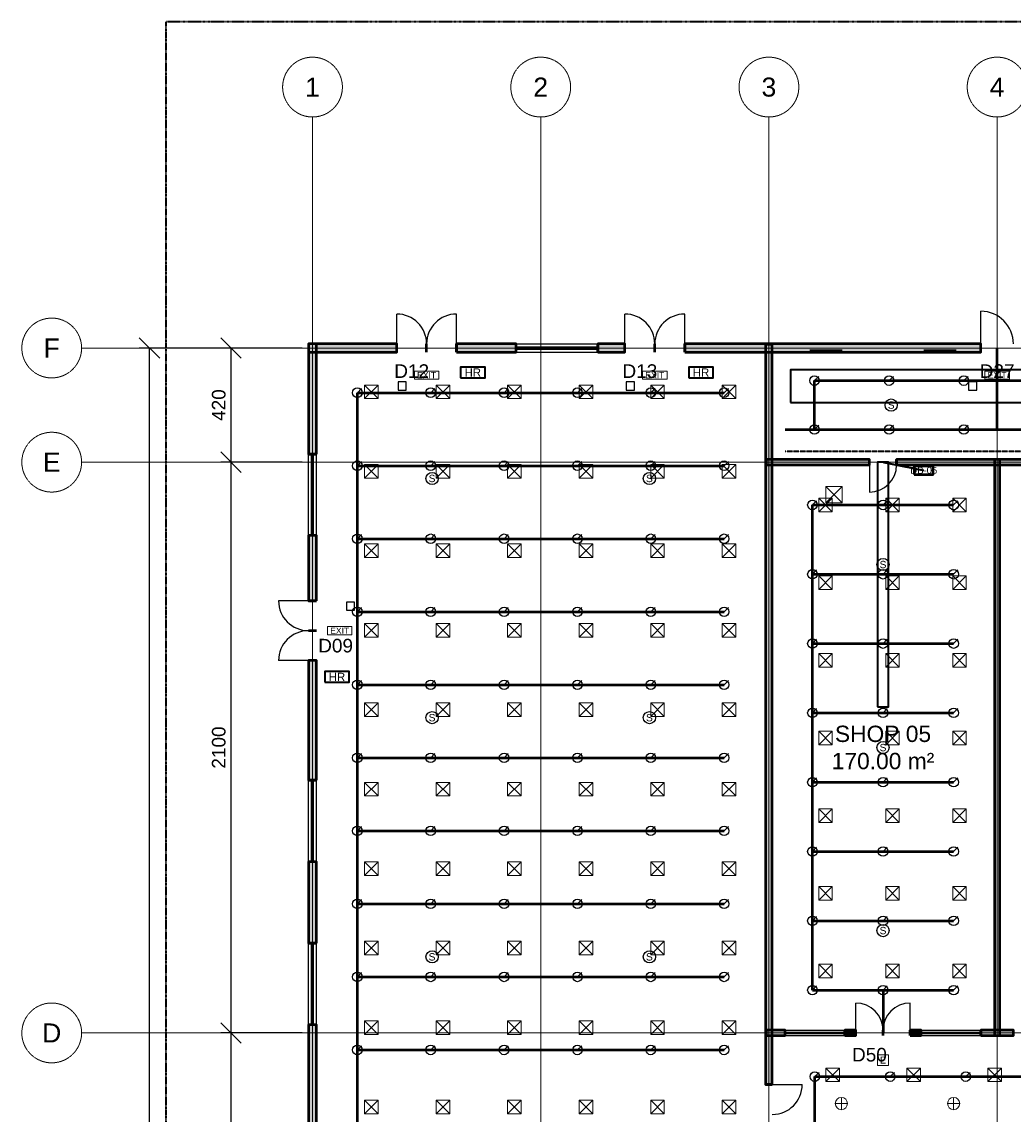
# Model space of a CAD drawing. Header units: millimetres. Extents: x -5300 to 125300, y -375 to 90375.
# Tile 4 of 9: x -5300 to 31191, y 49812 to 90000. Entities that reach past the tile are written whole.
import ezdxf
from ezdxf.enums import TextEntityAlignment as Align

# ---------------------------------------------------------------- set-up
doc = ezdxf.new("R2010")
doc.units = ezdxf.units.MM
for name, pattern in [('CENTER', [5.08, 3.175, -0.635, 0.635, -0.635]), ('DASHED', [1.524, 1.27, -0.254]), ('PHANTOM', [6.35, 3.175, -0.635, 0.635, -0.635, 0.635, -0.635])]:
    doc.linetypes.add(name, pattern=pattern)
for name, color, linetype, lineweight in [('AKS', 1, 'CENTER', 13), ('DUVAR', 7, 'Continuous', 50), ('E-ANNO-TEXT', 52, 'Continuous', 18), ('E-DB', 6, 'Continuous', 50), ('E-FALM', 230, 'Continuous', 25), ('E-LITE', 2, 'Continuous', 18), ('E-LITE-EMER', 40, 'Continuous', 18), ('E-TRAY', 210, 'DASHED', 35), ('ETIKET', 2, 'Continuous', 18), ('FP-ANNO-TEXT', 14, 'Continuous', 18), ('FP-HOSE', 20, 'Continuous', 35), ('FP-SPRK-HEAD', 1, 'Continuous', 25), ('FP-SPRK-PIPE', 12, 'Continuous', 50), ('HATCH', 8, 'Continuous', 9), ('KAPI', 3, 'Continuous', 25), ('M-HVAC-RCG', 3, 'Continuous', 18), ('M-HVAC-SAD', 5, 'Continuous', 35), ('M-HVAC-SCD', 4, 'Continuous', 18), ('MAHAL', 2, 'Continuous', 18), ('OLCU', 1, 'Continuous', 18), ('PARSEL', 1, 'PHANTOM', 35), ('PENCERE', 5, 'Continuous', 25)]:
    doc.layers.add(name, color=color, linetype=linetype, lineweight=lineweight)
doc.styles.add('TR-ARIAL', font='arial.ttf')
doc.dimstyles.new('TR-100-CM', dxfattribs={"dimscale": 250, "dimtxt": 2, "dimasz": 1.5, "dimexe": 1.5, "dimexo": 1.5, "dimgap": 0.8, "dimtad": 1, "dimdec": 0, "dimlfac": 0.1, "dimdsep": 46, "dimtxsty": 'TR-ARIAL', "dimtsz": 1.5, "dimcen": 2.5, "dimclrd": 256, "dimclre": 256, "dimclrt": 256, "dimazin": 3, "dimtfac": 1, "dimtmove": 0, "dimatfit": 3})

msp = doc.modelspace()

# ---------------------------------------------------------------- hatches: boundary and pattern name
at = {"layer": 'HATCH'}
for points in [[(5250, 77850), (8500, 77850), (8500, 78150), (5250, 78150)], [(5550, 74100), (5550, 78150), (5250, 78150), (5250, 74100)], [(10700, 77850), (12900, 77850), (12900, 78150), (10700, 78150)], [(15900, 77850), (16900, 77850), (16900, 78150), (15900, 78150)], [(19100, 77850), (30000, 77850), (30000, 78150), (19100, 78150)], [(22325, 50900), (22325, 78125), (22075, 78125), (22075, 50900)], [(22100, 73700), (25900, 73700), (25900, 73900), (22100, 73900)], [(26900, 73700), (34300, 73700), (34300, 73900), (26900, 73900)], [(30700, 52700), (30700, 73900), (30500, 73900), (30500, 52700)], [(5550, 68700), (5550, 71100), (5250, 71100), (5250, 68700)], [(5550, 62100), (5550, 66500), (5250, 66500), (5250, 62100)], [(5550, 56100), (5550, 59100), (5250, 59100), (5250, 56100)], [(5550, 47900), (5550, 53100), (5250, 53100), (5250, 47900)], [(22100, 52700), (22800, 52700), (22800, 52900), (22100, 52900)], [(25000, 52700), (25400, 52700), (25400, 52900), (25000, 52900)], [(27400, 52700), (27800, 52700), (27800, 52900), (27400, 52900)], [(30000, 52700), (31200, 52700), (31200, 52900), (30000, 52900)]]:
    msp.add_hatch(color=256, dxfattribs=at).paths.add_polyline_path(points)

# ---------------------------------------------------------------- linework, layer by layer
at = {"layer": 'AKS'}
for p, q in [((5400, 7100), (5400, 86500)), ((13800, 7100), (13800, 86500)), ((22200, 7100), (22200, 86500)), ((30600, 7100), (30600, 86500)), ((-3100, 78000), (123100, 78000)), ((-3100, 73800), (123100, 73800)), ((-3100, 52800), (123100, 52800))]:
    msp.add_line(p, q, dxfattribs=at)
for centre in [(5400, 87600), (13800, 87600), (22200, 87600), (30600, 87600), (-4200, 78000), (-4200, 73800), (-4200, 52800)]:
    msp.add_circle(centre, 1100, dxfattribs=at)
at = {"layer": 'DUVAR'}
for p, q in [((8500, 77850), (8500, 78150)), ((9600, 77850), (9600, 78150)), ((9600, 77850), (9600, 78150)), ((10700, 77850), (10700, 78150)), ((12900, 77850), (12900, 78150)), ((15900, 77850), (15900, 78150)), ((16900, 77850), (16900, 78150)), ((18000, 77850), (18000, 78150)), ((18000, 77850), (18000, 78150)), ((19100, 77850), (19100, 78150)), ((30000, 77850), (30000, 78150)), ((5550, 74100), (5250, 74100)), ((25900, 73700), (25900, 73900)), ((26900, 73700), (26900, 73900)), ((5550, 71100), (5250, 71100)), ((5550, 68700), (5250, 68700)), ((5550, 67600), (5250, 67600)), ((5550, 67600), (5250, 67600)), ((5550, 66500), (5250, 66500)), ((5550, 62100), (5250, 62100)), ((5550, 59100), (5250, 59100)), ((5550, 56100), (5250, 56100)), ((5550, 53100), (5250, 53100)), ((22800, 52700), (22800, 52900)), ((25000, 52700), (25000, 52900)), ((25400, 52700), (25400, 52900)), ((26400, 52700), (26400, 52900)), ((26400, 52700), (26400, 52900)), ((27400, 52700), (27400, 52900)), ((27800, 52700), (27800, 52900)), ((30000, 52700), (30000, 52900)), ((22325, 50900), (22075, 50900))]:
    msp.add_line(p, q, dxfattribs=at)
for points in [[(5250, 77850), (8500, 77850), (8500, 78150), (5250, 78150)], [(5550, 74100), (5550, 78150), (5250, 78150), (5250, 74100)], [(10700, 77850), (12900, 77850), (12900, 78150), (10700, 78150)], [(15900, 77850), (16900, 77850), (16900, 78150), (15900, 78150)], [(19100, 77850), (30000, 77850), (30000, 78150), (19100, 78150)], [(22325, 50900), (22325, 78125), (22075, 78125), (22075, 50900)], [(22100, 73700), (25900, 73700), (25900, 73900), (22100, 73900)], [(26900, 73700), (34300, 73700), (34300, 73900), (26900, 73900)], [(30700, 52700), (30700, 73900), (30500, 73900), (30500, 52700)], [(5550, 68700), (5550, 71100), (5250, 71100), (5250, 68700)], [(5550, 62100), (5550, 66500), (5250, 66500), (5250, 62100)], [(5550, 56100), (5550, 59100), (5250, 59100), (5250, 56100)], [(5550, 47900), (5550, 53100), (5250, 53100), (5250, 47900)], [(22100, 52700), (22800, 52700), (22800, 52900), (22100, 52900)], [(25000, 52700), (25400, 52700), (25400, 52900), (25000, 52900)], [(27400, 52700), (27800, 52700), (27800, 52900), (27400, 52900)], [(30000, 52700), (31200, 52700), (31200, 52900), (30000, 52900)]]:
    msp.add_lwpolyline(points, close=True, dxfattribs=at)
at = {"layer": 'E-DB'}
msp.add_lwpolyline([(27550, 73350), (28250, 73350), (28250, 73650), (27550, 73650)], close=True, dxfattribs=at)
at = {"layer": 'E-FALM'}
for points in [[(8550, 76450), (8850, 76450), (8850, 76750), (8550, 76750)], [(16950, 76450), (17250, 76450), (17250, 76750), (16950, 76750)], [(29550, 76450), (29850, 76450), (29850, 76750), (29550, 76750)], [(6650, 68350), (6950, 68350), (6950, 68650), (6650, 68650)]]:
    msp.add_lwpolyline(points, close=True, dxfattribs=at)
for centre in [(26700, 75900), (9800, 73200), (17800, 73200), (26400, 70033.3), (9800, 64400), (17800, 64400), (26400, 63300), (26400, 56566.7), (9800, 55600), (17800, 55600)]:
    msp.add_circle(centre, 225, dxfattribs=at)
at = {"layer": 'E-LITE'}
for p, q in [((24866.7, 49975), (24866.7, 50425)), ((29000, 49975), (29000, 50425)), ((24641.7, 50200), (25091.7, 50200)), ((28775, 50200), (29225, 50200))]:
    msp.add_line(p, q, dxfattribs=at)
at = {"layer": 'E-LITE', "const_width": 100}
for points in [[(23700, 77900), (24900, 77900)], [(27900, 77900), (29100, 77900)]]:
    msp.add_lwpolyline(points, dxfattribs=at)
at = {"layer": 'E-LITE'}
for centre in [(24866.7, 50200), (29000, 50200)]:
    msp.add_circle(centre, 225, dxfattribs=at)
at = {"layer": 'E-LITE-EMER'}
for points in [[(9150, 76850), (10050, 76850), (10050, 77150), (9150, 77150)], [(17550, 76850), (18450, 76850), (18450, 77150), (17550, 77150)], [(30150, 76850), (31050, 76850), (31050, 77150), (30150, 77150)], [(5950, 67450), (6850, 67450), (6850, 67750), (5950, 67750)], [(26200, 51600), (26600, 51600), (26600, 52000), (26200, 52000)]]:
    msp.add_lwpolyline(points, close=True, dxfattribs=at)
at = {"layer": 'E-TRAY'}
for p, q in [((22800, 74200), (55200, 74200)), ((26400, 73800), (27900, 73500))]:
    msp.add_line(p, q, dxfattribs=at)
at = {"layer": 'FP-HOSE'}
for points in [[(10850, 76900), (11750, 76900), (11750, 77300), (10850, 77300)], [(19250, 76900), (20150, 76900), (20150, 77300), (19250, 77300)], [(5850, 65700), (6750, 65700), (6750, 66100), (5850, 66100)]]:
    msp.add_lwpolyline(points, close=True, dxfattribs=at)
at = {"layer": 'FP-SPRK-HEAD'}
for p, q in [((23875, 76800), (24032.5, 76957.5)), ((26625, 76800), (26782.5, 76957.5)), ((29375, 76800), (29532.5, 76957.5)), ((7050, 76356.5), (7207.5, 76514)), ((9750, 76356.5), (9907.5, 76514)), ((12450, 76356.5), (12607.5, 76514)), ((15150, 76356.5), (15307.5, 76514)), ((17850, 76356.5), (18007.5, 76514)), ((20550, 76356.5), (20707.5, 76514)), ((23875, 75000), (24032.5, 75157.5)), ((26625, 75000), (26782.5, 75157.5)), ((29375, 75000), (29532.5, 75157.5)), ((7050, 73669.6), (7207.5, 73827.1)), ((9750, 73669.6), (9907.5, 73827.1)), ((12450, 73669.6), (12607.5, 73827.1)), ((15150, 73669.6), (15307.5, 73827.1)), ((17850, 73669.6), (18007.5, 73827.1)), ((20550, 73669.6), (20707.5, 73827.1)), ((23800, 72225), (23957.5, 72382.5)), ((26400, 72225), (26557.5, 72382.5)), ((29000, 72225), (29157.5, 72382.5)), ((7050, 70982.6), (7207.5, 71140.1)), ((9750, 70982.6), (9907.5, 71140.1)), ((12450, 70982.6), (12607.5, 71140.1)), ((15150, 70982.6), (15307.5, 71140.1)), ((17850, 70982.6), (18007.5, 71140.1)), ((20550, 70982.6), (20707.5, 71140.1)), ((23800, 69675), (23957.5, 69832.5)), ((26400, 69675), (26557.5, 69832.5)), ((29000, 69675), (29157.5, 69832.5)), ((7050, 68295.7), (7207.5, 68453.2)), ((9750, 68295.7), (9907.5, 68453.2)), ((12450, 68295.7), (12607.5, 68453.2)), ((15150, 68295.7), (15307.5, 68453.2)), ((17850, 68295.7), (18007.5, 68453.2)), ((20550, 68295.7), (20707.5, 68453.2)), ((23800, 67125), (23957.5, 67282.5)), ((26400, 67125), (26557.5, 67282.5)), ((29000, 67125), (29157.5, 67282.5)), ((7050, 65608.7), (7207.5, 65766.2)), ((9750, 65608.7), (9907.5, 65766.2)), ((12450, 65608.7), (12607.5, 65766.2)), ((15150, 65608.7), (15307.5, 65766.2)), ((17850, 65608.7), (18007.5, 65766.2)), ((20550, 65608.7), (20707.5, 65766.2)), ((23800, 64575), (23957.5, 64732.5)), ((26400, 64575), (26557.5, 64732.5)), ((29000, 64575), (29157.5, 64732.5)), ((7050, 62921.7), (7207.5, 63079.2)), ((9750, 62921.7), (9907.5, 63079.2)), ((12450, 62921.7), (12607.5, 63079.2)), ((15150, 62921.7), (15307.5, 63079.2)), ((17850, 62921.7), (18007.5, 63079.2)), ((20550, 62921.7), (20707.5, 63079.2)), ((23800, 62025), (23957.5, 62182.5)), ((26400, 62025), (26557.5, 62182.5)), ((29000, 62025), (29157.5, 62182.5)), ((7050, 60234.8), (7207.5, 60392.3)), ((9750, 60234.8), (9907.5, 60392.3)), ((12450, 60234.8), (12607.5, 60392.3)), ((15150, 60234.8), (15307.5, 60392.3)), ((17850, 60234.8), (18007.5, 60392.3)), ((20550, 60234.8), (20707.5, 60392.3)), ((23800, 59475), (23957.5, 59632.5)), ((26400, 59475), (26557.5, 59632.5)), ((29000, 59475), (29157.5, 59632.5)), ((7050, 57547.8), (7207.5, 57705.3)), ((9750, 57547.8), (9907.5, 57705.3)), ((12450, 57547.8), (12607.5, 57705.3)), ((15150, 57547.8), (15307.5, 57705.3)), ((17850, 57547.8), (18007.5, 57705.3)), ((20550, 57547.8), (20707.5, 57705.3)), ((23800, 56925), (23957.5, 57082.5)), ((26400, 56925), (26557.5, 57082.5)), ((29000, 56925), (29157.5, 57082.5)), ((7050, 54860.9), (7207.5, 55018.4)), ((9750, 54860.9), (9907.5, 55018.4)), ((12450, 54860.9), (12607.5, 55018.4)), ((15150, 54860.9), (15307.5, 55018.4)), ((17850, 54860.9), (18007.5, 55018.4)), ((20550, 54860.9), (20707.5, 55018.4)), ((23800, 54375), (23957.5, 54532.5)), ((26400, 54375), (26557.5, 54532.5)), ((29000, 54375), (29157.5, 54532.5)), ((7050, 52173.9), (7207.5, 52331.4)), ((9750, 52173.9), (9907.5, 52331.4)), ((12450, 52173.9), (12607.5, 52331.4)), ((15150, 52173.9), (15307.5, 52331.4)), ((17850, 52173.9), (18007.5, 52331.4)), ((20550, 52173.9), (20707.5, 52331.4)), ((23888.9, 51192.9), (24046.4, 51350.4)), ((26666.7, 51192.9), (26824.2, 51350.4)), ((29444.4, 51192.9), (29601.9, 51350.4))]:
    msp.add_line(p, q, dxfattribs=at)
for centre in [(23875, 76800), (26625, 76800), (29375, 76800), (7050, 76356.5), (9750, 76356.5), (12450, 76356.5), (15150, 76356.5), (17850, 76356.5), (20550, 76356.5), (23875, 75000), (26625, 75000), (29375, 75000), (7050, 73669.6), (9750, 73669.6), (12450, 73669.6), (15150, 73669.6), (17850, 73669.6), (20550, 73669.6), (23800, 72225), (26400, 72225), (29000, 72225), (7050, 70982.6), (9750, 70982.6), (12450, 70982.6), (15150, 70982.6), (17850, 70982.6), (20550, 70982.6), (23800, 69675), (26400, 69675), (29000, 69675), (7050, 68295.7), (9750, 68295.7), (12450, 68295.7), (15150, 68295.7), (17850, 68295.7), (20550, 68295.7), (23800, 67125), (26400, 67125), (29000, 67125), (7050, 65608.7), (9750, 65608.7), (12450, 65608.7), (15150, 65608.7), (17850, 65608.7), (20550, 65608.7), (23800, 64575), (26400, 64575), (29000, 64575), (7050, 62921.7), (9750, 62921.7), (12450, 62921.7), (15150, 62921.7), (17850, 62921.7), (20550, 62921.7), (23800, 62025), (26400, 62025), (29000, 62025), (7050, 60234.8), (9750, 60234.8), (12450, 60234.8), (15150, 60234.8), (17850, 60234.8), (20550, 60234.8), (23800, 59475), (26400, 59475), (29000, 59475), (7050, 57547.8), (9750, 57547.8), (12450, 57547.8), (15150, 57547.8), (17850, 57547.8), (20550, 57547.8), (23800, 56925), (26400, 56925), (29000, 56925), (7050, 54860.9), (9750, 54860.9), (12450, 54860.9), (15150, 54860.9), (17850, 54860.9), (20550, 54860.9), (23800, 54375), (26400, 54375), (29000, 54375), (7050, 52173.9), (9750, 52173.9), (12450, 52173.9), (15150, 52173.9), (17850, 52173.9), (20550, 52173.9), (23888.9, 51192.9), (26666.7, 51192.9), (29444.4, 51192.9)]:
    msp.add_circle(centre, 175, dxfattribs=at)
at = {"layer": 'FP-SPRK-PIPE'}
for p, q in [((30600, 75000), (30600, 78000)), ((23875, 76800), (26625, 76800)), ((23875, 75000), (23875, 76800)), ((26625, 76800), (29375, 76800)), ((29375, 76800), (32125, 76800)), ((7050, 76356.5), (9750, 76356.5)), ((7050, 73669.6), (7050, 76356.5)), ((9750, 76356.5), (12450, 76356.5)), ((12450, 76356.5), (15150, 76356.5)), ((15150, 76356.5), (17850, 76356.5)), ((17850, 76356.5), (20550, 76356.5)), ((22800, 75000), (55200, 75000)), ((23875, 75000), (26625, 75000)), ((23875, 75000), (30600, 75000)), ((26625, 75000), (29375, 75000)), ((29375, 75000), (32125, 75000)), ((7050, 73669.6), (9750, 73669.6)), ((7050, 70982.6), (7050, 73669.6)), ((9750, 73669.6), (12450, 73669.6)), ((12450, 73669.6), (15150, 73669.6)), ((15150, 73669.6), (17850, 73669.6)), ((17850, 73669.6), (20550, 73669.6)), ((23800, 72225), (26400, 72225)), ((23800, 69675), (23800, 72225)), ((26400, 72225), (29000, 72225)), ((7050, 70982.6), (9750, 70982.6)), ((7050, 68295.7), (7050, 70982.6)), ((9750, 70982.6), (12450, 70982.6)), ((12450, 70982.6), (15150, 70982.6)), ((15150, 70982.6), (17850, 70982.6)), ((17850, 70982.6), (20550, 70982.6)), ((23800, 69675), (26400, 69675)), ((23800, 67125), (23800, 69675)), ((26400, 69675), (29000, 69675)), ((7050, 68295.7), (9750, 68295.7)), ((7050, 65608.7), (7050, 68295.7)), ((9750, 68295.7), (12450, 68295.7)), ((12450, 68295.7), (15150, 68295.7)), ((15150, 68295.7), (17850, 68295.7)), ((17850, 68295.7), (20550, 68295.7)), ((23800, 67125), (26400, 67125)), ((23800, 64575), (23800, 67125)), ((26400, 67125), (29000, 67125)), ((7050, 65608.7), (9750, 65608.7)), ((7050, 62921.7), (7050, 65608.7)), ((9750, 65608.7), (12450, 65608.7)), ((12450, 65608.7), (15150, 65608.7)), ((15150, 65608.7), (17850, 65608.7)), ((17850, 65608.7), (20550, 65608.7)), ((23800, 64575), (26400, 64575)), ((23800, 62025), (23800, 64575)), ((26400, 64575), (29000, 64575)), ((7050, 62921.7), (9750, 62921.7)), ((7050, 60234.8), (7050, 62921.7)), ((9750, 62921.7), (12450, 62921.7)), ((12450, 62921.7), (15150, 62921.7)), ((15150, 62921.7), (17850, 62921.7)), ((17850, 62921.7), (20550, 62921.7)), ((23800, 62025), (26400, 62025)), ((23800, 59475), (23800, 62025)), ((26400, 62025), (29000, 62025)), ((7050, 60234.8), (9750, 60234.8)), ((7050, 57547.8), (7050, 60234.8)), ((9750, 60234.8), (12450, 60234.8)), ((12450, 60234.8), (15150, 60234.8)), ((15150, 60234.8), (17850, 60234.8)), ((17850, 60234.8), (20550, 60234.8)), ((23800, 59475), (26400, 59475)), ((23800, 56925), (23800, 59475)), ((26400, 59475), (29000, 59475)), ((7050, 57547.8), (9750, 57547.8)), ((7050, 54860.9), (7050, 57547.8)), ((9750, 57547.8), (12450, 57547.8)), ((12450, 57547.8), (15150, 57547.8)), ((15150, 57547.8), (17850, 57547.8)), ((17850, 57547.8), (20550, 57547.8)), ((23800, 56925), (26400, 56925)), ((23800, 54375), (23800, 56925)), ((26400, 56925), (29000, 56925)), ((7050, 54860.9), (9750, 54860.9)), ((7050, 52173.9), (7050, 54860.9)), ((9750, 54860.9), (12450, 54860.9)), ((12450, 54860.9), (15150, 54860.9)), ((15150, 54860.9), (17850, 54860.9)), ((17850, 54860.9), (20550, 54860.9)), ((23800, 54375), (26400, 54375)), ((23800, 54375), (26400, 54375)), ((26400, 54375), (29000, 54375)), ((26400, 54375), (26400, 52800)), ((7050, 52173.9), (9750, 52173.9)), ((7050, 49487), (7050, 52173.9)), ((9750, 52173.9), (12450, 52173.9)), ((12450, 52173.9), (15150, 52173.9)), ((15150, 52173.9), (17850, 52173.9)), ((17850, 52173.9), (20550, 52173.9)), ((23888.9, 51192.9), (26666.7, 51192.9)), ((23888.9, 48578.6), (23888.9, 51192.9)), ((26666.7, 51192.9), (29444.4, 51192.9)), ((29444.4, 51192.9), (32222.2, 51192.9))]:
    msp.add_line(p, q, dxfattribs=at)
at = {"layer": 'KAPI'}
for p, q in [((8500, 78150), (8500, 79250)), ((10700, 78150), (10700, 79250)), ((16900, 78150), (16900, 79250)), ((19100, 78150), (19100, 79250)), ((30000, 78150), (30000, 79350)), ((25900, 73700), (25900, 72700)), ((5250, 68700), (4150, 68700)), ((5250, 66500), (4150, 66500)), ((25400, 52900), (25400, 53900)), ((27400, 52900), (27400, 53900)), ((22325, 50900), (23425, 50900))]:
    msp.add_line(p, q, dxfattribs=at)
for centre, radius, start, end in [((8500, 78150), 1100, 0, 90), ((10700, 78150), 1100, 90, 180), ((16900, 78150), 1100, 0, 90), ((19100, 78150), 1100, 90, 180), ((30000, 78150), 1200, 0, 90), ((25900, 73700), 1000, -90, 0), ((5250, 68700), 1100, 180, -90), ((5250, 66500), 1100, 90, 180), ((25400, 52900), 1000, 0, 90), ((27400, 52900), 1000, 90, 180), ((22325, 50900), 1100, -90, 0)]:
    msp.add_arc(centre, radius, start, end, dxfattribs=at)
at = {"layer": 'M-HVAC-RCG'}
for p, q in [((24300, 72300), (24900, 72900)), ((24300, 72900), (24900, 72300))]:
    msp.add_line(p, q, dxfattribs=at)
msp.add_lwpolyline([(24300, 72300), (24900, 72300), (24900, 72900), (24300, 72900)], close=True, dxfattribs=at)
at = {"layer": 'M-HVAC-SAD'}
for points in [[(23000, 76000), (55000, 76000), (55000, 77200), (23000, 77200)], [(26200, 64800), (26600, 64800), (26600, 73800), (26200, 73800)]]:
    msp.add_lwpolyline(points, close=True, dxfattribs=at)
at = {"layer": 'M-HVAC-SCD'}
for p, q in [((7316.7, 76138.1), (7816.7, 76638.1)), ((7316.7, 76638.1), (7816.7, 76138.1)), ((9950, 76138.1), (10450, 76638.1)), ((9950, 76638.1), (10450, 76138.1)), ((12583.3, 76138.1), (13083.3, 76638.1)), ((12583.3, 76638.1), (13083.3, 76138.1)), ((15216.7, 76138.1), (15716.7, 76638.1)), ((15216.7, 76638.1), (15716.7, 76138.1)), ((17850, 76138.1), (18350, 76638.1)), ((17850, 76638.1), (18350, 76138.1)), ((20483.3, 76138.1), (20983.3, 76638.1)), ((20483.3, 76638.1), (20983.3, 76138.1)), ((7316.7, 73214.3), (7816.7, 73714.3)), ((7316.7, 73714.3), (7816.7, 73214.3)), ((9950, 73214.3), (10450, 73714.3)), ((9950, 73714.3), (10450, 73214.3)), ((12583.3, 73214.3), (13083.3, 73714.3)), ((12583.3, 73714.3), (13083.3, 73214.3)), ((15216.7, 73214.3), (15716.7, 73714.3)), ((15216.7, 73714.3), (15716.7, 73214.3)), ((17850, 73214.3), (18350, 73714.3)), ((17850, 73714.3), (18350, 73214.3)), ((20483.3, 73214.3), (20983.3, 73714.3)), ((20483.3, 73714.3), (20983.3, 73214.3)), ((24033.3, 71971.4), (24533.3, 72471.4)), ((24033.3, 72471.4), (24533.3, 71971.4)), ((26500, 71971.4), (27000, 72471.4)), ((26500, 72471.4), (27000, 71971.4)), ((28966.7, 71971.4), (29466.7, 72471.4)), ((28966.7, 72471.4), (29466.7, 71971.4)), ((7316.7, 70290.5), (7816.7, 70790.5)), ((7316.7, 70790.5), (7816.7, 70290.5)), ((9950, 70290.5), (10450, 70790.5)), ((9950, 70790.5), (10450, 70290.5)), ((12583.3, 70290.5), (13083.3, 70790.5)), ((12583.3, 70790.5), (13083.3, 70290.5)), ((15216.7, 70290.5), (15716.7, 70790.5)), ((15216.7, 70790.5), (15716.7, 70290.5)), ((17850, 70290.5), (18350, 70790.5)), ((17850, 70790.5), (18350, 70290.5)), ((20483.3, 70290.5), (20983.3, 70790.5)), ((20483.3, 70790.5), (20983.3, 70290.5)), ((24033.3, 69114.3), (24533.3, 69614.3)), ((24033.3, 69614.3), (24533.3, 69114.3)), ((26500, 69114.3), (27000, 69614.3)), ((26500, 69614.3), (27000, 69114.3)), ((28966.7, 69114.3), (29466.7, 69614.3)), ((28966.7, 69614.3), (29466.7, 69114.3)), ((7316.7, 67366.7), (7816.7, 67866.7)), ((7316.7, 67866.7), (7816.7, 67366.7)), ((9950, 67366.7), (10450, 67866.7)), ((9950, 67866.7), (10450, 67366.7)), ((12583.3, 67366.7), (13083.3, 67866.7)), ((12583.3, 67866.7), (13083.3, 67366.7)), ((15216.7, 67366.7), (15716.7, 67866.7)), ((15216.7, 67866.7), (15716.7, 67366.7)), ((17850, 67366.7), (18350, 67866.7)), ((17850, 67866.7), (18350, 67366.7)), ((20483.3, 67366.7), (20983.3, 67866.7)), ((20483.3, 67866.7), (20983.3, 67366.7)), ((24033.3, 66257.1), (24533.3, 66757.1)), ((24033.3, 66757.1), (24533.3, 66257.1)), ((26500, 66257.1), (27000, 66757.1)), ((26500, 66757.1), (27000, 66257.1)), ((28966.7, 66257.1), (29466.7, 66757.1)), ((28966.7, 66757.1), (29466.7, 66257.1)), ((7316.7, 64442.9), (7816.7, 64942.9)), ((7316.7, 64942.9), (7816.7, 64442.9)), ((9950, 64442.9), (10450, 64942.9)), ((9950, 64942.9), (10450, 64442.9)), ((12583.3, 64442.9), (13083.3, 64942.9)), ((12583.3, 64942.9), (13083.3, 64442.9)), ((15216.7, 64442.9), (15716.7, 64942.9)), ((15216.7, 64942.9), (15716.7, 64442.9)), ((17850, 64442.9), (18350, 64942.9)), ((17850, 64942.9), (18350, 64442.9)), ((20483.3, 64442.9), (20983.3, 64942.9)), ((20483.3, 64942.9), (20983.3, 64442.9)), ((24033.3, 63400), (24533.3, 63900)), ((24033.3, 63900), (24533.3, 63400)), ((26500, 63400), (27000, 63900)), ((26500, 63900), (27000, 63400)), ((28966.7, 63400), (29466.7, 63900)), ((28966.7, 63900), (29466.7, 63400)), ((7316.7, 61519), (7816.7, 62019)), ((7316.7, 62019), (7816.7, 61519)), ((9950, 61519), (10450, 62019)), ((9950, 62019), (10450, 61519)), ((12583.3, 61519), (13083.3, 62019)), ((12583.3, 62019), (13083.3, 61519)), ((15216.7, 61519), (15716.7, 62019)), ((15216.7, 62019), (15716.7, 61519)), ((17850, 61519), (18350, 62019)), ((17850, 62019), (18350, 61519)), ((20483.3, 61519), (20983.3, 62019)), ((20483.3, 62019), (20983.3, 61519)), ((24033.3, 60542.9), (24533.3, 61042.9)), ((24033.3, 61042.9), (24533.3, 60542.9)), ((26500, 60542.9), (27000, 61042.9)), ((26500, 61042.9), (27000, 60542.9)), ((28966.7, 60542.9), (29466.7, 61042.9)), ((28966.7, 61042.9), (29466.7, 60542.9)), ((7316.7, 58595.2), (7816.7, 59095.2)), ((7316.7, 59095.2), (7816.7, 58595.2)), ((9950, 58595.2), (10450, 59095.2)), ((9950, 59095.2), (10450, 58595.2)), ((12583.3, 58595.2), (13083.3, 59095.2)), ((12583.3, 59095.2), (13083.3, 58595.2)), ((15216.7, 58595.2), (15716.7, 59095.2)), ((15216.7, 59095.2), (15716.7, 58595.2)), ((17850, 58595.2), (18350, 59095.2)), ((17850, 59095.2), (18350, 58595.2)), ((20483.3, 58595.2), (20983.3, 59095.2)), ((20483.3, 59095.2), (20983.3, 58595.2)), ((24033.3, 57685.7), (24533.3, 58185.7)), ((24033.3, 58185.7), (24533.3, 57685.7)), ((26500, 57685.7), (27000, 58185.7)), ((26500, 58185.7), (27000, 57685.7)), ((28966.7, 57685.7), (29466.7, 58185.7)), ((28966.7, 58185.7), (29466.7, 57685.7)), ((7316.7, 55671.4), (7816.7, 56171.4)), ((7316.7, 56171.4), (7816.7, 55671.4)), ((9950, 55671.4), (10450, 56171.4)), ((9950, 56171.4), (10450, 55671.4)), ((12583.3, 55671.4), (13083.3, 56171.4)), ((12583.3, 56171.4), (13083.3, 55671.4)), ((15216.7, 55671.4), (15716.7, 56171.4)), ((15216.7, 56171.4), (15716.7, 55671.4)), ((17850, 55671.4), (18350, 56171.4)), ((17850, 56171.4), (18350, 55671.4)), ((20483.3, 55671.4), (20983.3, 56171.4)), ((20483.3, 56171.4), (20983.3, 55671.4)), ((24033.3, 54828.6), (24533.3, 55328.6)), ((24033.3, 55328.6), (24533.3, 54828.6)), ((26500, 54828.6), (27000, 55328.6)), ((26500, 55328.6), (27000, 54828.6)), ((28966.7, 54828.6), (29466.7, 55328.6)), ((28966.7, 55328.6), (29466.7, 54828.6)), ((7316.7, 52747.6), (7816.7, 53247.6)), ((7316.7, 53247.6), (7816.7, 52747.6)), ((9950, 52747.6), (10450, 53247.6)), ((9950, 53247.6), (10450, 52747.6)), ((12583.3, 52747.6), (13083.3, 53247.6)), ((12583.3, 53247.6), (13083.3, 52747.6)), ((15216.7, 52747.6), (15716.7, 53247.6)), ((15216.7, 53247.6), (15716.7, 52747.6)), ((17850, 52747.6), (18350, 53247.6)), ((17850, 53247.6), (18350, 52747.6)), ((20483.3, 52747.6), (20983.3, 53247.6)), ((20483.3, 53247.6), (20983.3, 52747.6)), ((24292, 51007.7), (24792, 51507.7)), ((24292, 51507.7), (24792, 51007.7)), ((27276, 51007.7), (27776, 51507.7)), ((27276, 51507.7), (27776, 51007.7)), ((30260, 51007.7), (30760, 51507.7)), ((30260, 51507.7), (30760, 51007.7)), ((7316.7, 49823.8), (7816.7, 50323.8)), ((7316.7, 50323.8), (7816.7, 49823.8)), ((9950, 49823.8), (10450, 50323.8)), ((9950, 50323.8), (10450, 49823.8)), ((12583.3, 49823.8), (13083.3, 50323.8)), ((12583.3, 50323.8), (13083.3, 49823.8)), ((15216.7, 49823.8), (15716.7, 50323.8)), ((15216.7, 50323.8), (15716.7, 49823.8)), ((17850, 49823.8), (18350, 50323.8)), ((17850, 50323.8), (18350, 49823.8)), ((20483.3, 49823.8), (20983.3, 50323.8)), ((20483.3, 50323.8), (20983.3, 49823.8))]:
    msp.add_line(p, q, dxfattribs=at)
for points in [[(7316.7, 76138.1), (7816.7, 76138.1), (7816.7, 76638.1), (7316.7, 76638.1)], [(9950, 76138.1), (10450, 76138.1), (10450, 76638.1), (9950, 76638.1)], [(12583.3, 76138.1), (13083.3, 76138.1), (13083.3, 76638.1), (12583.3, 76638.1)], [(15216.7, 76138.1), (15716.7, 76138.1), (15716.7, 76638.1), (15216.7, 76638.1)], [(17850, 76138.1), (18350, 76138.1), (18350, 76638.1), (17850, 76638.1)], [(20483.3, 76138.1), (20983.3, 76138.1), (20983.3, 76638.1), (20483.3, 76638.1)], [(7316.7, 73214.3), (7816.7, 73214.3), (7816.7, 73714.3), (7316.7, 73714.3)], [(9950, 73214.3), (10450, 73214.3), (10450, 73714.3), (9950, 73714.3)], [(12583.3, 73214.3), (13083.3, 73214.3), (13083.3, 73714.3), (12583.3, 73714.3)], [(15216.7, 73214.3), (15716.7, 73214.3), (15716.7, 73714.3), (15216.7, 73714.3)], [(17850, 73214.3), (18350, 73214.3), (18350, 73714.3), (17850, 73714.3)], [(20483.3, 73214.3), (20983.3, 73214.3), (20983.3, 73714.3), (20483.3, 73714.3)], [(24033.3, 71971.4), (24533.3, 71971.4), (24533.3, 72471.4), (24033.3, 72471.4)], [(26500, 71971.4), (27000, 71971.4), (27000, 72471.4), (26500, 72471.4)], [(28966.7, 71971.4), (29466.7, 71971.4), (29466.7, 72471.4), (28966.7, 72471.4)], [(7316.7, 70290.5), (7816.7, 70290.5), (7816.7, 70790.5), (7316.7, 70790.5)], [(9950, 70290.5), (10450, 70290.5), (10450, 70790.5), (9950, 70790.5)], [(12583.3, 70290.5), (13083.3, 70290.5), (13083.3, 70790.5), (12583.3, 70790.5)], [(15216.7, 70290.5), (15716.7, 70290.5), (15716.7, 70790.5), (15216.7, 70790.5)], [(17850, 70290.5), (18350, 70290.5), (18350, 70790.5), (17850, 70790.5)], [(20483.3, 70290.5), (20983.3, 70290.5), (20983.3, 70790.5), (20483.3, 70790.5)], [(24033.3, 69114.3), (24533.3, 69114.3), (24533.3, 69614.3), (24033.3, 69614.3)], [(26500, 69114.3), (27000, 69114.3), (27000, 69614.3), (26500, 69614.3)], [(28966.7, 69114.3), (29466.7, 69114.3), (29466.7, 69614.3), (28966.7, 69614.3)], [(7316.7, 67366.7), (7816.7, 67366.7), (7816.7, 67866.7), (7316.7, 67866.7)], [(9950, 67366.7), (10450, 67366.7), (10450, 67866.7), (9950, 67866.7)], [(12583.3, 67366.7), (13083.3, 67366.7), (13083.3, 67866.7), (12583.3, 67866.7)], [(15216.7, 67366.7), (15716.7, 67366.7), (15716.7, 67866.7), (15216.7, 67866.7)], [(17850, 67366.7), (18350, 67366.7), (18350, 67866.7), (17850, 67866.7)], [(20483.3, 67366.7), (20983.3, 67366.7), (20983.3, 67866.7), (20483.3, 67866.7)], [(24033.3, 66257.1), (24533.3, 66257.1), (24533.3, 66757.1), (24033.3, 66757.1)], [(26500, 66257.1), (27000, 66257.1), (27000, 66757.1), (26500, 66757.1)], [(28966.7, 66257.1), (29466.7, 66257.1), (29466.7, 66757.1), (28966.7, 66757.1)], [(7316.7, 64442.9), (7816.7, 64442.9), (7816.7, 64942.9), (7316.7, 64942.9)], [(9950, 64442.9), (10450, 64442.9), (10450, 64942.9), (9950, 64942.9)], [(12583.3, 64442.9), (13083.3, 64442.9), (13083.3, 64942.9), (12583.3, 64942.9)], [(15216.7, 64442.9), (15716.7, 64442.9), (15716.7, 64942.9), (15216.7, 64942.9)], [(17850, 64442.9), (18350, 64442.9), (18350, 64942.9), (17850, 64942.9)], [(20483.3, 64442.9), (20983.3, 64442.9), (20983.3, 64942.9), (20483.3, 64942.9)], [(24033.3, 63400), (24533.3, 63400), (24533.3, 63900), (24033.3, 63900)], [(26500, 63400), (27000, 63400), (27000, 63900), (26500, 63900)], [(28966.7, 63400), (29466.7, 63400), (29466.7, 63900), (28966.7, 63900)], [(7316.7, 61519), (7816.7, 61519), (7816.7, 62019), (7316.7, 62019)], [(9950, 61519), (10450, 61519), (10450, 62019), (9950, 62019)], [(12583.3, 61519), (13083.3, 61519), (13083.3, 62019), (12583.3, 62019)], [(15216.7, 61519), (15716.7, 61519), (15716.7, 62019), (15216.7, 62019)], [(17850, 61519), (18350, 61519), (18350, 62019), (17850, 62019)], [(20483.3, 61519), (20983.3, 61519), (20983.3, 62019), (20483.3, 62019)], [(24033.3, 60542.9), (24533.3, 60542.9), (24533.3, 61042.9), (24033.3, 61042.9)], [(26500, 60542.9), (27000, 60542.9), (27000, 61042.9), (26500, 61042.9)], [(28966.7, 60542.9), (29466.7, 60542.9), (29466.7, 61042.9), (28966.7, 61042.9)], [(7316.7, 58595.2), (7816.7, 58595.2), (7816.7, 59095.2), (7316.7, 59095.2)], [(9950, 58595.2), (10450, 58595.2), (10450, 59095.2), (9950, 59095.2)], [(12583.3, 58595.2), (13083.3, 58595.2), (13083.3, 59095.2), (12583.3, 59095.2)], [(15216.7, 58595.2), (15716.7, 58595.2), (15716.7, 59095.2), (15216.7, 59095.2)], [(17850, 58595.2), (18350, 58595.2), (18350, 59095.2), (17850, 59095.2)], [(20483.3, 58595.2), (20983.3, 58595.2), (20983.3, 59095.2), (20483.3, 59095.2)], [(24033.3, 57685.7), (24533.3, 57685.7), (24533.3, 58185.7), (24033.3, 58185.7)], [(26500, 57685.7), (27000, 57685.7), (27000, 58185.7), (26500, 58185.7)], [(28966.7, 57685.7), (29466.7, 57685.7), (29466.7, 58185.7), (28966.7, 58185.7)], [(7316.7, 55671.4), (7816.7, 55671.4), (7816.7, 56171.4), (7316.7, 56171.4)], [(9950, 55671.4), (10450, 55671.4), (10450, 56171.4), (9950, 56171.4)], [(12583.3, 55671.4), (13083.3, 55671.4), (13083.3, 56171.4), (12583.3, 56171.4)], [(15216.7, 55671.4), (15716.7, 55671.4), (15716.7, 56171.4), (15216.7, 56171.4)], [(17850, 55671.4), (18350, 55671.4), (18350, 56171.4), (17850, 56171.4)], [(20483.3, 55671.4), (20983.3, 55671.4), (20983.3, 56171.4), (20483.3, 56171.4)], [(24033.3, 54828.6), (24533.3, 54828.6), (24533.3, 55328.6), (24033.3, 55328.6)], [(26500, 54828.6), (27000, 54828.6), (27000, 55328.6), (26500, 55328.6)], [(28966.7, 54828.6), (29466.7, 54828.6), (29466.7, 55328.6), (28966.7, 55328.6)], [(7316.7, 52747.6), (7816.7, 52747.6), (7816.7, 53247.6), (7316.7, 53247.6)], [(9950, 52747.6), (10450, 52747.6), (10450, 53247.6), (9950, 53247.6)], [(12583.3, 52747.6), (13083.3, 52747.6), (13083.3, 53247.6), (12583.3, 53247.6)], [(15216.7, 52747.6), (15716.7, 52747.6), (15716.7, 53247.6), (15216.7, 53247.6)], [(17850, 52747.6), (18350, 52747.6), (18350, 53247.6), (17850, 53247.6)], [(20483.3, 52747.6), (20983.3, 52747.6), (20983.3, 53247.6), (20483.3, 53247.6)], [(24292, 51007.7), (24792, 51007.7), (24792, 51507.7), (24292, 51507.7)], [(27276, 51007.7), (27776, 51007.7), (27776, 51507.7), (27276, 51507.7)], [(30260, 51007.7), (30760, 51007.7), (30760, 51507.7), (30260, 51507.7)], [(7316.7, 49823.8), (7816.7, 49823.8), (7816.7, 50323.8), (7316.7, 50323.8)], [(9950, 49823.8), (10450, 49823.8), (10450, 50323.8), (9950, 50323.8)], [(12583.3, 49823.8), (13083.3, 49823.8), (13083.3, 50323.8), (12583.3, 50323.8)], [(15216.7, 49823.8), (15716.7, 49823.8), (15716.7, 50323.8), (15216.7, 50323.8)], [(17850, 49823.8), (18350, 49823.8), (18350, 50323.8), (17850, 50323.8)], [(20483.3, 49823.8), (20983.3, 49823.8), (20983.3, 50323.8), (20483.3, 50323.8)]]:
    msp.add_lwpolyline(points, close=True, dxfattribs=at)
at = {"layer": 'PARSEL'}
msp.add_lwpolyline([(0, 0), (120000, 0), (120000, 90000), (0, 90000)], close=True, dxfattribs=at)
at = {"layer": 'PENCERE'}
for p, q in [((12900, 78150), (15900, 78150)), ((12900, 78037.5), (15900, 78037.5)), ((12900, 77962.5), (15900, 77962.5)), ((12900, 77850), (15900, 77850)), ((5250, 71100), (5250, 74100)), ((5362.5, 71100), (5362.5, 74100)), ((5437.5, 71100), (5437.5, 74100)), ((5550, 71100), (5550, 74100)), ((5250, 59100), (5250, 62100)), ((5362.5, 59100), (5362.5, 62100)), ((5437.5, 59100), (5437.5, 62100)), ((5550, 59100), (5550, 62100)), ((5250, 53100), (5250, 56100)), ((5362.5, 53100), (5362.5, 56100)), ((5437.5, 53100), (5437.5, 56100)), ((5550, 53100), (5550, 56100)), ((22800, 52900), (25000, 52900)), ((22800, 52825), (25000, 52825)), ((22800, 52775), (25000, 52775)), ((22800, 52700), (25000, 52700)), ((27800, 52900), (30000, 52900)), ((27800, 52825), (30000, 52825)), ((27800, 52775), (30000, 52775)), ((27800, 52700), (30000, 52700))]:
    msp.add_line(p, q, dxfattribs=at)

# ---------------------------------------------------------------- texts
at = {"layer": 'AKS', "style": 'TR-ARIAL'}
for s, p in [('1', (5400, 87600)), ('2', (13800, 87600)), ('3', (22200, 87600)), ('4', (30600, 87600)), ('F', (-4200, 78000)), ('E', (-4200, 73800)), ('D', (-4200, 52800))]:
    msp.add_text(s, height=700, dxfattribs=at).set_placement(p, align=Align.MIDDLE_CENTER)
at = {"layer": 'E-ANNO-TEXT', "style": 'TR-ARIAL'}
for s, height, p in [('EXIT', 225, (9600, 77000)), ('EXIT', 225, (18000, 77000)), ('EXIT', 225, (30600, 77000)), ('DB-05', 250, (27900, 73500)), ('EXIT', 225, (6400, 67600))]:
    msp.add_text(s, height=height, dxfattribs=at).set_placement(p, align=Align.MIDDLE_CENTER)
at = {"layer": 'E-FALM', "style": 'TR-ARIAL'}
for p in [(26700, 75900), (9800, 73200), (17800, 73200), (26400, 70033.3), (9800, 64400), (17800, 64400), (26400, 63300), (26400, 56566.7), (9800, 55600), (17800, 55600)]:
    msp.add_text('S', height=270, dxfattribs=at).set_placement(p, align=Align.MIDDLE_CENTER)
at = {"layer": 'E-LITE-EMER', "style": 'TR-ARIAL'}
msp.add_text('E', height=250, dxfattribs=at).set_placement((26400, 51800), align=Align.MIDDLE_CENTER)
at = {"layer": 'ETIKET', "style": 'TR-ARIAL'}
for s, p in [('D12', (9050, 77150)), ('D13', (17450, 77150)), ('D27', (30600, 77150)), ('D09', (6250, 67050)), ('D50', (25900, 52000))]:
    msp.add_text(s, height=500, dxfattribs=at).set_placement(p, align=Align.MIDDLE_CENTER)
at = {"layer": 'FP-ANNO-TEXT', "style": 'TR-ARIAL'}
for p in [(11300, 77100), (19700, 77100), (6300, 65900)]:
    msp.add_text('HR', height=300, dxfattribs=at).set_placement(p, align=Align.MIDDLE_CENTER)
at = {"layer": 'MAHAL', "insert": (26400, 63300), "char_height": 600, "attachment_point": 5, "style": 'TR-ARIAL'}
msp.add_mtext('SHOP 05\\P170.00 m²', dxfattribs=at)

# ---------------------------------------------------------------- dimensions: what is measured, and where the dimension line sits
at = {"layer": 'OLCU'}
for base, p1, p2 in [((-600, 15600), (5400, 15600), (5400, 78000)), ((2400, 73800), (5400, 73800), (5400, 78000)), ((2400, 52800), (5400, 52800), (5400, 73800)), ((2400, 40800), (5400, 40800), (5400, 52800))]:
    msp.add_linear_dim(base=base, p1=p1, p2=p2, angle=90, dimstyle='TR-100-CM', dxfattribs=at).render()

doc.saveas('drawing.dxf')
